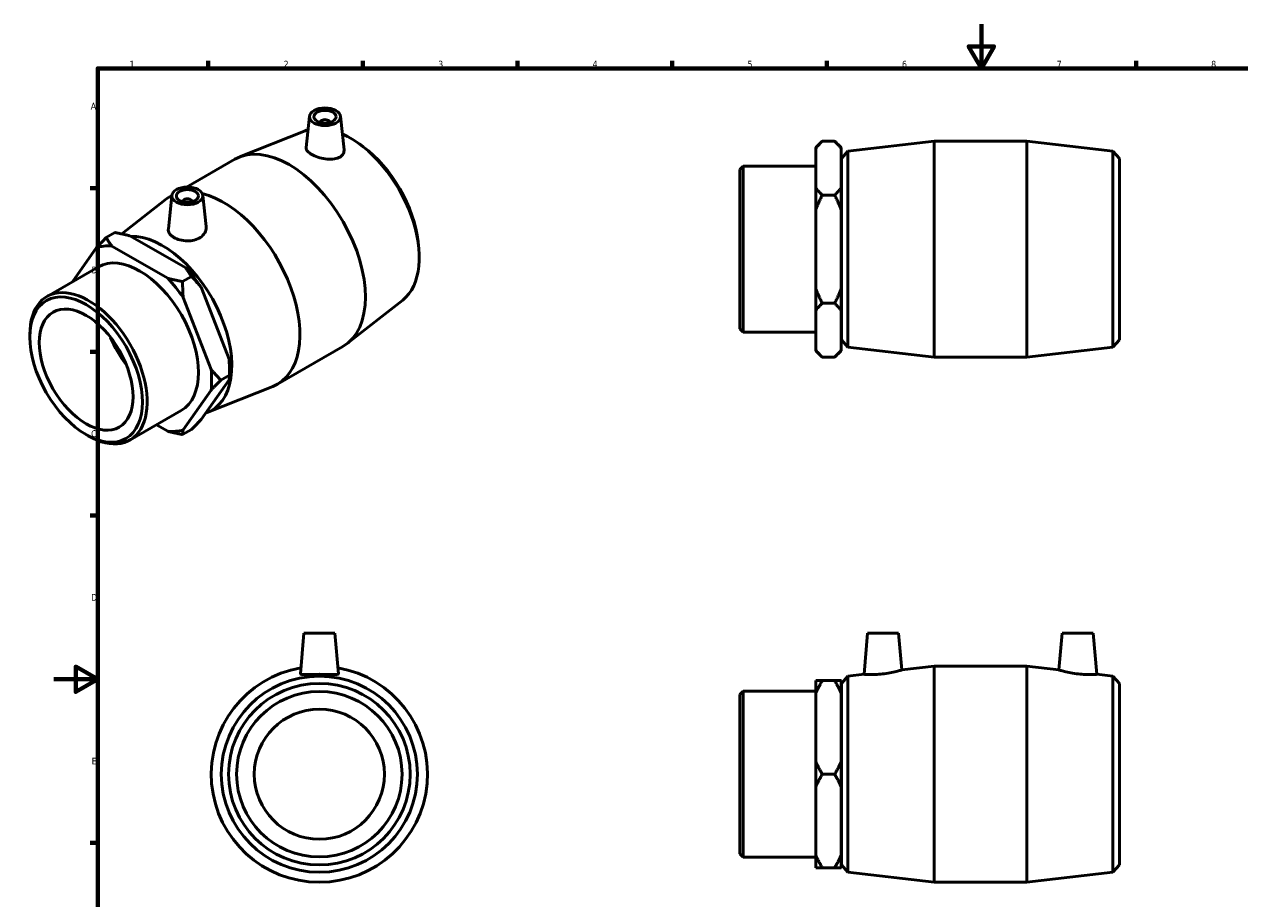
# Model space of a CAD drawing. Header units: millimetres. Extents: x -13 to 895, y -151 to 594.
# Tile 2 of 3: x -13 to 538, y 197 to 594. Entities that reach past the tile are written whole.
import ezdxf

# ---------------------------------------------------------------- set-up
doc = ezdxf.new("R2010")
doc.units = ezdxf.units.MM
doc.layers.add('Border (ANSI)', color=7, linetype='Continuous', lineweight=70)
doc.layers.add('Visible (ANSI)', color=7, linetype='Continuous', lineweight=50)
doc.styles.add('Note Text (ANSI)', font='tahoma.ttf')

# ---------------------------------------------------------------- blocks, each defined once
blk = doc.blocks.new('Borders Default Border')
at = {"layer": 'Border (ANSI)'}
for p, q in [((70.08, 574), (70.08, 577.45)), ((140.17, 574), (140.17, 577.45)), ((210.25, 574), (210.25, 577.45)), ((280.33, 574), (280.33, 577.45)), ((350.42, 574), (350.42, 577.45)), ((490.58, 574), (490.58, 577.45)), ((20, 519.75), (16.55, 519.75)), ((20, 445.5), (16.55, 445.5)), ((20, 371.25), (16.55, 371.25)), ((20, 222.75), (16.55, 222.75))]:
    blk.add_line(p, q, dxfattribs=at)
at = {"layer": 'Border (ANSI)', "flags": 128}
for points in [[(420.5, 594), (420.5, 574), (414.73, 584), (426.27, 584), (420.5, 574)], [(20, 20), (20, 574), (821, 574), (821, 20), (20, 20)], [(0, 297), (20, 297), (10, 302.77), (10, 291.23), (20, 297)]]:
    blk.add_lwpolyline(points, dxfattribs=at)
at = {"layer": 'Border (ANSI)', "color": 230, "true_color": 0xff0080, "char_height": 3.05, "attachment_point": 7, "style": 'Note Text (ANSI)'}
for s, insert in [('2', (104.2, 574.4)), ('1', (34.35, 574.4)), ('3', (174.26, 574.34)), ('4', (244.23, 574.4)), ('5', (314.48, 574.34)), ('6', (384.49, 574.34)), ('7', (454.6, 574.4)), ('8', (524.63, 574.33)), ('A', (16.78, 555.35)), ('B', (17.15, 481.1)), ('C', (16.95, 406.8)), ('D', (16.96, 332.6)), ('E', (17.21, 258.35))]:
    blk.add_mtext(s, dxfattribs=dict(at, insert=insert))

msp = doc.modelspace()

# ---------------------------------------------------------------- linework, layer by layer
at = {"layer": 'Visible (ANSI)'}
for p, q in [((115.976, 552.324), (114.45, 538.093)), ((129.95, 552.324), (131.592, 537.003)), ((114.001, 545.699), (84.289, 533.832)), ((120.963, 549.437), (120.963, 549.623)), ((124.963, 549.437), (124.963, 549.623)), ((345.431, 538.084), (348.371, 541.024)), ((348.371, 541.024), (353.991, 541.024)), ((356.931, 538.084), (353.991, 541.024)), ((359.951, 536.465), (399.031, 541.024)), ((399.031, 443.024), (399.031, 541.024)), ((399.031, 541.024), (441.031, 541.024)), ((441.031, 443.024), (441.031, 541.024)), ((480.111, 536.465), (441.031, 541.024)), ((140.304, 538.493), (138.557, 539.778)), ((345.431, 537.729), (345.431, 538.084)), ((345.431, 519.819), (345.431, 537.729)), ((356.931, 538.084), (356.931, 537.729)), ((356.931, 537.729), (356.931, 519.819)), ((357.031, 533.184), (359.951, 536.465)), ((359.951, 536.465), (359.951, 447.584)), ((480.111, 447.584), (480.111, 536.465)), ((483.031, 533.184), (480.111, 536.465)), ((60.258, 520.187), (82.176, 532.809)), ((311.031, 528.113), (312.535, 529.616)), ((312.535, 529.616), (312.535, 454.432)), ((312.535, 529.616), (345.431, 529.616)), ((356.931, 529.524), (357.031, 529.524)), ((357.031, 450.864), (357.031, 533.184)), ((483.031, 533.184), (483.031, 450.864)), ((311.031, 455.936), (311.031, 528.113)), ((345.431, 509.934), (345.431, 519.819)), ((356.931, 519.819), (356.931, 509.934)), ((30.832, 498.946), (50.532, 514.393)), ((53.609, 516.409), (51.966, 501.077)), ((52.478, 515.707), (53.604, 516.355)), ((58.596, 513.708), (58.596, 513.522)), ((62.596, 513.708), (62.596, 513.522)), ((67.583, 516.409), (69.093, 502.328)), ((348.371, 516.524), (353.991, 516.524)), ((345.431, 474.114), (345.431, 509.934)), ((356.931, 509.934), (356.931, 474.114)), ((27.758, 499.573), (23.784, 497.285)), ((34.497, 498.087), (59.825, 483.501)), ((19.375, 492.763), (8.465, 477.197)), ((51.694, 478.818), (26.365, 493.404)), ((165.174, 495.306), (165.408, 493.149)), ((-2.991, 470.6), (20.27, 483.995)), ((62.406, 479.62), (58.432, 477.332)), ((66.815, 474.81), (79.479, 442.156)), ((345.431, 464.229), (345.431, 474.114)), ((356.931, 474.114), (356.931, 464.229)), ((71.348, 437.473), (58.683, 470.127)), ((158.204, 468.939), (133.027, 449.197)), ((345.431, 446.319), (345.431, 464.229)), ((353.991, 467.524), (348.371, 467.524)), ((356.931, 464.229), (356.931, 446.319)), ((-10.813, 452.106), (-10.813, 453.33)), ((311.031, 455.936), (312.535, 454.432)), ((312.535, 454.432), (345.431, 454.432)), ((356.931, 454.524), (357.031, 454.524)), ((101.383, 430.781), (131.081, 447.884)), ((345.431, 445.964), (345.431, 446.319)), ((356.931, 446.319), (356.931, 445.964)), ((357.031, 450.864), (359.951, 447.584)), ((359.951, 447.584), (399.031, 443.024)), ((480.111, 447.584), (441.031, 443.024)), ((483.031, 450.864), (480.111, 447.584)), ((345.431, 445.964), (348.371, 443.024)), ((353.991, 443.024), (348.371, 443.024)), ((356.931, 445.964), (353.991, 443.024)), ((399.031, 443.024), (441.031, 443.024)), ((79.73, 437.346), (79.73, 434.951)), ((79.479, 432.824), (66.815, 414.756)), ((69.558, 417.891), (99.27, 429.758)), ((75.756, 432.663), (79.73, 434.951)), ((58.683, 410.073), (71.348, 428.142)), ((34.528, 405.446), (57.789, 418.842)), ((14.606, 407.964), (15.665, 407.349)), ((46.572, 412.382), (51.694, 409.433)), ((58.432, 407.946), (62.406, 410.235)), ((113.417, 317.927), (111.798, 299.423)), ((127.417, 317.927), (113.417, 317.927)), ((127.417, 317.927), (129.036, 299.423)), ((368.931, 317.927), (367.295, 299.225)), ((368.931, 317.927), (382.931, 317.927)), ((382.931, 317.927), (384.393, 301.22)), ((457.131, 317.927), (455.669, 301.22)), ((471.131, 317.927), (457.131, 317.927)), ((471.131, 317.927), (472.767, 299.225)), ((357.031, 295.087), (359.951, 298.368)), ((359.951, 298.368), (367.295, 299.225)), ((359.951, 298.368), (359.951, 209.487)), ((384.393, 301.22), (399.031, 302.927)), ((399.031, 204.927), (399.031, 302.927)), ((399.031, 302.927), (441.031, 302.927)), ((441.031, 204.927), (441.031, 302.927)), ((455.669, 301.22), (441.031, 302.927)), ((480.111, 298.368), (472.767, 299.225)), ((480.111, 209.487), (480.111, 298.368)), ((483.031, 295.087), (480.111, 298.368)), ((345.431, 290.656), (345.431, 296.363)), ((353.991, 296.363), (348.371, 296.363)), ((356.931, 296.363), (356.931, 290.656)), ((357.031, 212.767), (357.031, 295.087)), ((483.031, 295.087), (483.031, 212.767)), ((311.031, 290.016), (312.535, 291.519)), ((311.031, 217.839), (311.031, 290.016)), ((312.535, 291.519), (312.535, 216.335)), ((312.535, 291.519), (345.431, 291.519)), ((345.431, 259.634), (345.431, 290.656)), ((356.931, 291.427), (357.031, 291.427)), ((356.931, 290.656), (356.931, 259.634)), ((345.431, 248.22), (345.431, 259.634)), ((356.931, 259.634), (356.931, 248.22)), ((348.371, 253.927), (353.991, 253.927)), ((345.431, 217.199), (345.431, 248.22)), ((356.931, 248.22), (356.931, 217.199)), ((311.031, 217.839), (312.535, 216.335)), ((312.535, 216.335), (345.431, 216.335)), ((345.431, 211.492), (345.431, 217.199)), ((356.931, 217.199), (356.931, 211.492)), ((356.931, 216.427), (357.031, 216.427)), ((348.371, 211.492), (353.991, 211.492)), ((357.031, 212.767), (359.951, 209.487)), ((359.951, 209.487), (399.031, 204.927)), ((480.111, 209.487), (441.031, 204.927)), ((483.031, 212.767), (480.111, 209.487)), ((399.031, 204.927), (441.031, 204.927))]:
    msp.add_line(p, q, dxfattribs=at)
for radius in [44.441, 41.16, 37.5, 29.5]:
    msp.add_circle((120.417, 253.927), radius, dxfattribs=at)
msp.add_arc((120.417, 253.927), 49, 99.84172, 80.15828, dxfattribs=at)
for centre, major_axis, ratio in [((122.963, 552.075), (7, 0), 0.5758617), ((122.963, 552.075), (5, 0), 0.5758617), ((60.596, 516.161), (7, 0), 0.5758617), ((60.596, 516.161), (5, 0), 0.5758617), ((14.705, 437.411), (18.009, -31.274), 0.5780931), ((14.705, 437.411), (15.008, -26.061), 0.5780931)]:
    msp.add_ellipse(centre, major_axis=major_axis, ratio=ratio, dxfattribs=at)
for centre, major_axis, ratio, start_param, end_param in [((134.262, 506.259), (-22.177, 38.512), 0.5780931, 6.1469222, 6.2004357), ((122.963, 549.623), (-2, 0), 0.5758617, 2.9729035, 6.4518745), ((106.629, 490.346), (-24.453, 42.463), 0.5780931, 3.1415927, 6.2831853), ((134.262, 506.259), (22.177, -38.512), 0.5780931, 0.0827496, 2.4684315), ((136.327, 507.448), (-20.54, 35.669), 0.5780931, 4.0621402, 5.3626378), ((76.93, 473.244), (-24.453, 42.463), 0.5780931, 6.2385579, 6.3659349), ((60.596, 513.708), (-2, 0), 0.5758617, 2.9729035, 6.4518745), ((76.93, 473.244), (24.453, -42.463), 0.5780931, 6.2004357, 8.922101), ((49.297, 457.331), (22.177, -38.512), 0.5780931, 6.1701743, 9.1209214), ((39.029, 451.418), (-22.985, 39.915), 0.5780931, 5.8990973, 6.1475419), ((39.029, 451.418), (-18.76, 32.577), 0.5780931, 3.1415927, 6.2831853), ((47.161, 456.101), (-22.985, 39.915), 0.5780931, 4.8518998, 5.1003444), ((39.029, 451.418), (22.985, -39.915), 0.5780931, 1.7103071, 1.9587517), ((15.768, 438.023), (18.76, -32.577), 0.5780931, 5.4958534, 10.2121098), ((43.979, 454.269), (-15.008, 26.061), 0.5780931, 1.3316577, 1.8099349), ((43.979, 454.269), (-14.721, 25.564), 0.5780931, 1.3731005, 1.7684922), ((47.161, 456.101), (-22.985, 39.915), 0.5780931, 3.9289245, 4.0531468), ((39.029, 451.418), (22.985, -39.915), 0.5780931, 0.6631096, 0.9115542), ((39.029, 451.418), (22.985, -39.915), 0.5780931, 5.8990973, 6.1475419)]:
    msp.add_ellipse(centre, major_axis=major_axis, ratio=ratio, start_param=start_param, end_param=end_param, dxfattribs=at)
for points in [[(345.431, 537.729), (346.673, 539.326), (348.371, 541.024)], [(353.991, 541.024), (355.69, 539.326), (356.931, 537.729)], [(348.371, 516.524), (346.673, 518.223), (345.431, 519.819)], [(356.931, 519.819), (355.69, 518.223), (353.991, 516.524)], [(345.431, 509.934), (346.673, 513.127), (348.371, 516.524)], [(353.991, 516.524), (355.69, 513.127), (356.931, 509.934)], [(23.784, 497.285), (21.382, 494.88), (19.375, 492.763)], [(26.365, 493.404), (24.985, 495.21), (23.784, 497.285)], [(27.758, 499.573), (31.361, 498.881), (34.497, 498.087)], [(59.825, 483.501), (61.205, 481.695), (62.406, 479.62)], [(62.406, 479.62), (64.808, 477.215), (66.815, 474.81)], [(58.432, 477.332), (54.829, 478.024), (51.694, 478.818)], [(58.683, 470.127), (58.432, 473.544), (58.432, 477.332)], [(348.371, 467.524), (346.673, 470.921), (345.431, 474.114)], [(356.931, 474.114), (355.69, 470.921), (353.991, 467.524)], [(345.431, 464.229), (346.673, 465.826), (348.371, 467.524)], [(353.991, 467.524), (355.69, 465.826), (356.931, 464.229)], [(348.371, 443.024), (346.673, 444.723), (345.431, 446.319)], [(356.931, 446.319), (355.69, 444.723), (353.991, 443.024)], [(79.479, 442.156), (79.73, 438.739), (79.73, 434.951)], [(75.756, 432.663), (73.355, 435.068), (71.348, 437.473)], [(71.348, 428.142), (73.355, 430.258), (75.756, 432.663)], [(79.73, 434.951), (79.73, 433.929), (79.479, 432.824)], [(66.815, 414.756), (64.808, 412.64), (62.406, 410.235)], [(51.694, 409.433), (54.829, 408.638), (58.432, 407.946)], [(58.432, 407.946), (58.432, 408.968), (58.683, 410.073)], [(348.371, 296.363), (346.673, 296.363), (345.431, 296.363)], [(345.431, 290.656), (346.673, 293.421), (348.371, 296.363)], [(356.931, 296.363), (355.69, 296.363), (353.991, 296.363)], [(353.991, 296.363), (355.69, 293.421), (356.931, 290.656)], [(348.371, 253.927), (346.673, 256.869), (345.431, 259.634)], [(356.931, 259.634), (355.69, 256.869), (353.991, 253.927)], [(345.431, 248.22), (346.673, 250.986), (348.371, 253.927)], [(353.991, 253.927), (355.69, 250.986), (356.931, 248.22)], [(348.371, 211.492), (346.673, 214.434), (345.431, 217.199)], [(356.931, 217.199), (355.69, 214.434), (353.991, 211.492)], [(345.431, 211.492), (346.673, 211.492), (348.371, 211.492)], [(353.991, 211.492), (355.69, 211.492), (356.931, 211.492)]]:
    msp.add_rational_spline(points, [1, 1.00241153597, 1], degree=2, dxfattribs=at)
for points, knots in [([(129.25, 533.524), (128.484, 533.167), (127.507, 532.918), (125.364, 532.727), (124.196, 532.782), (122.02, 533.095), (120.865, 533.37), (118.732, 534.085), (117.754, 534.525), (116.205, 535.416), (115.538, 535.925), (114.656, 536.945), (114.441, 537.459), (114.441, 537.981), (114.445, 538.037), (114.451, 538.093)], [0, 0, 0, 0, 0.3344503, 0.3344503, 0.6689007, 0.6689007, 0.9973877, 0.9973877, 1.3258748, 1.3258748, 1.6543618, 1.6543618, 1.9828488, 1.9828488, 2.0222097, 2.0222097, 2.0222097, 2.0222097]), ([(131.592, 537.003), (131.601, 536.92), (131.607, 536.838), (131.624, 536.134), (131.431, 535.481), (130.609, 534.345), (129.979, 533.863), (129.25, 533.524)], [4.52614317, 4.52614317, 4.52614317, 4.52614317, 4.56754383, 4.56754383, 4.88595815, 4.88595815, 5.20437248, 5.20437248, 5.20437248, 5.20437248]), ([(69.092, 502.328), (69.109, 502.169), (69.118, 502.011), (69.117, 501.064), (68.894, 500.208), (67.984, 498.64), (67.296, 497.931), (66.496, 497.386)], [4.4692818, 4.4692818, 4.4692818, 4.4692818, 4.53547178, 4.53547178, 4.86992213, 4.86992213, 5.20437248, 5.20437248, 5.20437248, 5.20437248]), ([(66.496, 497.386), (65.734, 496.867), (64.774, 496.433), (62.678, 495.888), (61.542, 495.776), (59.415, 495.818), (58.281, 495.975), (56.195, 496.527), (55.243, 496.92), (53.736, 497.788), (53.078, 498.322), (52.193, 499.481), (51.966, 500.107), (51.947, 500.83), (51.953, 500.953), (51.966, 501.077)], [0, 0, 0, 0, 0.3184143, 0.3184143, 0.6368286, 0.6368286, 0.9565701, 0.9565701, 1.2763115, 1.2763115, 1.5960529, 1.5960529, 1.9157943, 1.9157943, 1.9798852, 1.9798852, 1.9798852, 1.9798852]), ([(129.035, 299.423), (129.036, 299.412), (129.036, 299.401), (129.011, 299.27), (128.777, 299.182), (127.877, 299.096), (127.209, 299.094), (125.684, 299.123), (124.721, 299.156), (122.621, 299.208), (121.482, 299.225), (119.351, 299.225), (118.213, 299.208), (116.112, 299.156), (115.15, 299.123), (113.624, 299.094), (112.957, 299.096), (112.056, 299.182), (111.822, 299.27), (111.799, 299.391)], [2.6243274, 2.6243274, 2.6243274, 2.6243274, 2.6517495, 2.6517495, 2.9701638, 2.9701638, 3.2885782, 3.2885782, 3.6083196, 3.6083196, 3.928061, 3.928061, 4.2478024, 4.2478024, 4.5675438, 4.5675438, 4.8859582, 4.8859582, 5.2043725, 5.2043725, 5.2043725, 5.2043725]), ([(375.658, 299.391), (374.603, 299.27), (373.479, 299.182), (371.415, 299.096), (370.475, 299.094), (368.993, 299.123), (368.352, 299.156), (367.503, 299.208), (367.295, 299.225), (367.295, 299.225)], [0, 0, 0, 0, 0.3184143, 0.3184143, 0.6368286, 0.6368286, 0.9565701, 0.9565701, 1.2763115, 1.2763115, 1.2763115, 1.2763115]), ([(384.393, 301.22), (384.393, 301.22), (384.173, 301.152), (383.289, 300.898), (382.624, 300.714), (381.084, 300.331), (380.101, 300.106), (377.941, 299.698), (376.765, 299.518), (375.658, 299.391)], [3.8784977, 3.8784977, 3.8784977, 3.8784977, 4.2069848, 4.2069848, 4.5354718, 4.5354718, 4.8699221, 4.8699221, 5.2043725, 5.2043725, 5.2043725, 5.2043725]), ([(464.405, 299.391), (463.298, 299.518), (462.121, 299.698), (459.961, 300.106), (458.978, 300.331), (457.438, 300.714), (456.774, 300.898), (455.889, 301.152), (455.669, 301.22), (455.669, 301.22)], [0, 0, 0, 0, 0.3344503, 0.3344503, 0.6689007, 0.6689007, 0.9973877, 0.9973877, 1.3258748, 1.3258748, 1.3258748, 1.3258748]), ([(472.767, 299.225), (472.767, 299.225), (472.56, 299.208), (471.71, 299.156), (471.069, 299.123), (469.587, 299.094), (468.647, 299.096), (466.583, 299.182), (465.459, 299.27), (464.405, 299.391)], [3.928061, 3.928061, 3.928061, 3.928061, 4.2478024, 4.2478024, 4.5675438, 4.5675438, 4.8859582, 4.8859582, 5.2043725, 5.2043725, 5.2043725, 5.2043725])]:
    msp.add_open_spline(points, degree=3, knots=knots, dxfattribs=at)
msp.add_open_spline([(111.799, 299.391), (111.797, 299.401), (111.797, 299.412), (111.798, 299.423)], degree=3, dxfattribs=at)

# ---------------------------------------------------------------- block references
msp.add_blockref('Borders Default Border', (0, 0))

doc.saveas('drawing.dxf')
